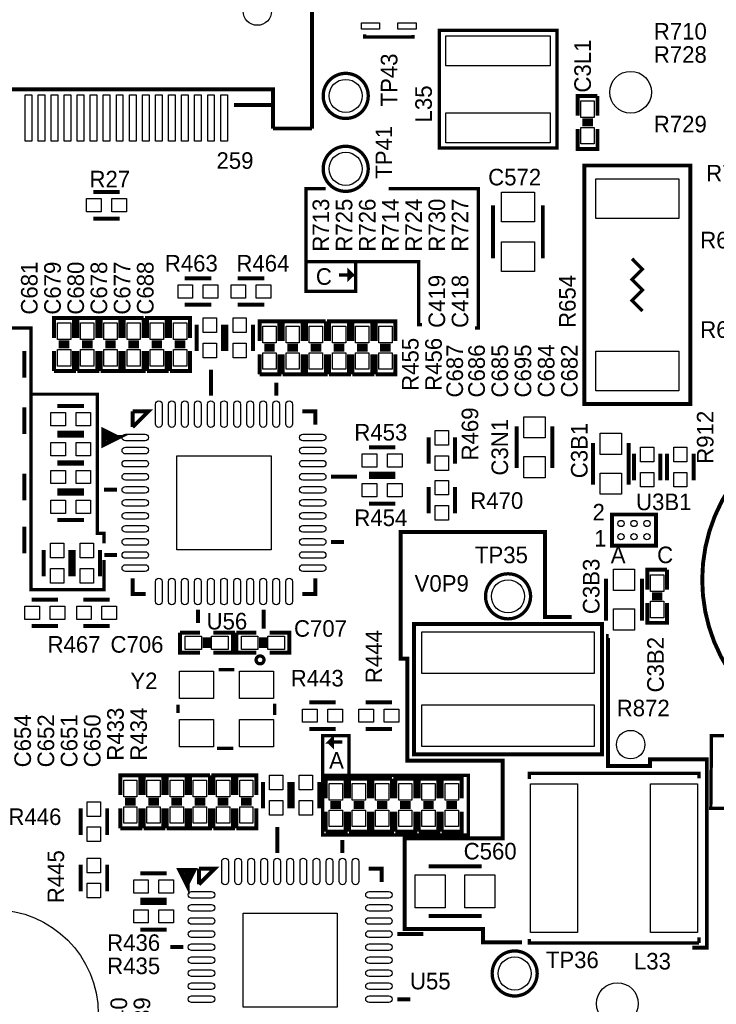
# Model space of a CAD drawing. Extents: x -53 to 531, y -106 to 304.
# Tile 29 of 65: x 78 to 105, y 44 to 82. Entities that reach past the tile are written whole.
import ezdxf
from ezdxf.enums import TextEntityAlignment as Align

# ---------------------------------------------------------------- set-up
doc = ezdxf.new("R2010")
doc.units = 0
for name, color, linetype in [('BOARD_GEOMETRY_SILKSCREEN_TOP', 1, 'CONTINUOUS'), ('PACKAGE_GEOMETRY_SILKSCREEN_TOP', 4, 'CONTINUOUS'), ('PIN_TOP', 5, 'CONTINUOUS'), ('REF_DES_SILKSCREEN_TOP', 6, 'CONTINUOUS')]:
    doc.layers.add(name, color=color, linetype=linetype)

msp = doc.modelspace()

# ---------------------------------------------------------------- linework, layer by layer
at = {"layer": 'BOARD_GEOMETRY_SILKSCREEN_TOP'}
for points, const_width in [([(81.407, 61.468), (81.407, 60.325), (78.613, 60.325), (78.613, 70.358), (77.47, 70.358), (77.47, 71.501), (76.073, 71.501), (76.073, 70.104), (74.041, 70.104), (74.041, 76.835), (77.089, 76.835), (77.089, 71.501)], 0.127), ([(89.916, 75.692), (89.154, 75.692), (89.154, 72.898), (93.472, 72.898), (93.472, 70.485), (93.599, 70.485)], 0.127), ([(92.329, 75.692), (95.758, 75.692), (95.758, 70.358), (95.631, 70.358)], 0.127), ([(89.154, 72.898), (89.154, 71.755), (91.059, 71.755), (91.059, 72.898), (90.551, 72.898)], 0.127), ([(90.424, 72.39), (90.932, 72.39), (90.805, 72.517), (90.805, 72.263), (90.932, 72.39)], 0.127), ([(78.613, 67.818), (81.153, 67.818), (81.153, 62.484), (81.407, 62.484), (81.407, 62.103)], 0.127), ([(97.4344, 46.8122), (95.9358, 46.8122), (95.9358, 47.3202), (92.9386, 47.3202), (92.9386, 50.8), (96.6978, 50.8), (96.6978, 53.7718), (93.0402, 53.7718), (93.0402, 57.6834), (92.7862, 57.6834), (92.7862, 62.5348), (98.3234, 62.5348), (98.3234, 59.2836), (99.3394, 59.2836)], 0.1524), ([(103.9622, 46.609), (104.521, 46.609), (104.521, 53.8226), (102.3366, 53.8226), (102.3366, 53.5686), (100.7364, 53.5686), (100.7364, 58.547), (100.7618, 58.547)], 0.1524), ([(89.789, 53.213), (89.789, 54.737), (90.805, 54.737), (90.805, 53.213)], 0.127), ([(90.551, 54.483), (90.043, 54.483), (90.17, 54.61), (90.17, 54.356), (90.043, 54.483)], 0.127), ([(107.95, 53.721), (107.823, 53.721), (107.823, 51.943), (104.6734, 51.943), (104.6988, 54.737), (107.823, 54.737), (107.823, 53.721), (111.125, 53.721), (111.125, 54.102), (114.2492, 54.102)], 0.127), ([(89.916, 50.927), (95.377, 50.927), (95.377, 53.213), (89.789, 53.213), (89.789, 50.927), (89.916, 50.927)], 0.127)]:
    msp.add_lwpolyline(points, dxfattribs=dict(at, const_width=const_width))
at = {"layer": 'PACKAGE_GEOMETRY_SILKSCREEN_TOP'}
for points, const_width in [([(89.38895, 88.29929), (89.38895, 77.999082)], 0.1524), ([(93.2561, 81.583784), (93.2561, 81.499964), (91.4019, 81.499964), (91.4019, 81.611216)], 0.127), ([(98.773996, 81.755996), (98.773996, 77.248004), (94.266004, 77.248004), (94.266004, 81.755996), (98.773996, 81.755996)], 0.127), ([(87.888826, 78.899258), (87.888826, 79.499206), (17.888966, 79.499206), (17.888966, 78.899258)], 0.1524), ([(99.568, 78.486), (99.568, 79.248), (100.33, 79.248)], 0.1524), ([(100.33, 79.248), (100.33, 78.486)], 0.1524), ([(87.888826, 78.899258), (86.395814, 78.899258)], 0.1524), ([(87.888826, 77.999082), (87.888826, 78.899258)], 0.1524), ([(100.1522, 78.3082), (99.7458, 78.3082)], 0.1524), ([(100.1522, 78.1558), (99.7458, 78.1558)], 0.1524), ([(89.38895, 77.999082), (87.888826, 77.999082)], 0.1524), ([(100.33, 77.978), (100.33, 77.216), (99.568, 77.216), (99.568, 77.978)], 0.1524), ([(99.822, 67.437), (99.822, 76.581), (103.886, 76.581), (103.886, 67.437), (99.822, 67.437)], 0.1524), ([(82.0166, 75.565), (81.0006, 75.565)], 0.1524), ([(96.3295, 73.025), (96.3295, 75.057)], 0.1524), ([(98.2345, 73.025), (98.2345, 75.057)], 0.1524), ([(82.0166, 74.549), (81.0006, 74.549)], 0.1524), ([(102.053898, 71.009002), (101.654102, 71.409052), (102.053898, 71.809102), (101.654102, 72.208898), (102.053898, 72.608948), (101.654102, 73.008998)], 0.127), ([(84.5058, 72.263), (85.5218, 72.263)], 0.1524), ([(87.5538, 72.263), (86.5378, 72.263)], 0.1524), ([(84.5058, 71.247), (85.5218, 71.247)], 0.1524), ([(87.5538, 71.247), (86.5378, 71.247)], 0.1524), ([(79.502, 69.977), (79.502, 70.739), (80.264, 70.739), (80.264, 69.977)], 0.1524), ([(80.391, 69.977), (80.391, 70.739), (81.153, 70.739), (81.153, 69.977)], 0.1524), ([(81.28, 69.977), (81.28, 70.739), (82.042, 70.739), (82.042, 69.977)], 0.1524), ([(82.169, 69.977), (82.169, 70.739), (82.931, 70.739)], 0.1524), ([(82.931, 70.739), (82.931, 69.977)], 0.1524), ([(83.058, 69.977), (83.058, 70.739), (83.82, 70.739), (83.82, 69.977)], 0.1524), ([(83.947, 69.977), (83.947, 70.739), (84.709, 70.739), (84.709, 69.977)], 0.1524), ([(84.963, 69.469), (84.963, 70.485)], 0.1524), ([(85.979, 69.469), (85.979, 70.485)], 0.1524), ([(86.106, 69.469), (86.106, 70.485)], 0.1524), ([(87.122, 69.469), (87.122, 70.485)], 0.1524), ([(87.376, 69.85), (87.376, 70.612), (88.138, 70.612), (88.138, 69.85)], 0.1524), ([(88.265, 69.85), (88.265, 70.612), (89.027, 70.612), (89.027, 69.85)], 0.1524), ([(89.154, 69.85), (89.154, 70.612), (89.916, 70.612)], 0.1524), ([(89.916, 70.612), (89.916, 69.85)], 0.1524), ([(90.043, 69.85), (90.043, 70.612), (90.805, 70.612), (90.805, 69.85)], 0.1524), ([(90.932, 69.85), (90.932, 70.612), (91.694, 70.612), (91.694, 69.85)], 0.1524), ([(91.821, 69.85), (91.821, 70.612), (92.583, 70.612), (92.583, 69.85)], 0.1524), ([(79.6798, 69.7992), (80.0862, 69.7992)], 0.1524), ([(80.5688, 69.7992), (80.9752, 69.7992)], 0.1524), ([(81.4578, 69.7992), (81.8642, 69.7992)], 0.1524), ([(82.7532, 69.7992), (82.3468, 69.7992)], 0.1524), ([(83.2358, 69.7992), (83.6422, 69.7992)], 0.1524), ([(84.1248, 69.7992), (84.5312, 69.7992)], 0.1524), ([(78.359, 69.469), (78.359, 68.453)], 0.1524), ([(80.264, 69.469), (80.264, 68.707), (79.502, 68.707)], 0.1524), ([(79.502, 68.707), (79.502, 69.469)], 0.1524), ([(79.6798, 69.6468), (80.0862, 69.6468)], 0.1524), ([(81.153, 69.469), (81.153, 68.707), (80.391, 68.707)], 0.1524), ([(80.391, 68.707), (80.391, 69.469)], 0.1524), ([(80.5688, 69.6468), (80.9752, 69.6468)], 0.1524), ([(82.042, 69.469), (82.042, 68.707), (81.28, 68.707)], 0.1524), ([(81.28, 68.707), (81.28, 69.469)], 0.1524), ([(81.4578, 69.6468), (81.8642, 69.6468)], 0.1524), ([(82.931, 69.469), (82.931, 68.707), (82.169, 68.707), (82.169, 69.469)], 0.1524), ([(82.7532, 69.6468), (82.3468, 69.6468)], 0.1524), ([(83.82, 69.469), (83.82, 68.707), (83.058, 68.707)], 0.1524), ([(83.058, 68.707), (83.058, 69.469)], 0.1524), ([(83.2358, 69.6468), (83.6422, 69.6468)], 0.1524), ([(84.709, 69.469), (84.709, 68.707), (83.947, 68.707)], 0.1524), ([(83.947, 68.707), (83.947, 69.469)], 0.1524), ([(84.1248, 69.6468), (84.5312, 69.6468)], 0.1524), ([(87.5538, 69.6722), (87.9602, 69.6722)], 0.1524), ([(87.5538, 69.5198), (87.9602, 69.5198)], 0.1524), ([(88.4428, 69.6722), (88.8492, 69.6722)], 0.1524), ([(88.4428, 69.5198), (88.8492, 69.5198)], 0.1524), ([(89.7382, 69.6722), (89.3318, 69.6722)], 0.1524), ([(89.7382, 69.5198), (89.3318, 69.5198)], 0.1524), ([(90.2208, 69.6722), (90.6272, 69.6722)], 0.1524), ([(90.2208, 69.5198), (90.6272, 69.5198)], 0.1524), ([(91.1098, 69.6722), (91.5162, 69.6722)], 0.1524), ([(91.1098, 69.5198), (91.5162, 69.5198)], 0.1524), ([(91.9988, 69.6722), (92.4052, 69.6722)], 0.1524), ([(91.9988, 69.5198), (92.4052, 69.5198)], 0.1524), ([(88.138, 69.342), (88.138, 68.58), (87.376, 68.58)], 0.1524), ([(87.376, 68.58), (87.376, 69.342)], 0.1524), ([(89.027, 69.342), (89.027, 68.58), (88.265, 68.58)], 0.1524), ([(88.265, 68.58), (88.265, 69.342)], 0.1524), ([(89.916, 69.342), (89.916, 68.58), (89.154, 68.58), (89.154, 69.342)], 0.1524), ([(90.805, 69.342), (90.805, 68.58), (90.043, 68.58)], 0.1524), ([(90.043, 68.58), (90.043, 69.342)], 0.1524), ([(91.694, 69.342), (91.694, 68.58), (90.932, 68.58)], 0.1524), ([(90.932, 68.58), (90.932, 69.342)], 0.1524), ([(92.583, 69.342), (92.583, 68.58), (91.821, 68.58)], 0.1524), ([(91.821, 68.58), (91.821, 69.342)], 0.1524), ([(85.51291, 67.755008), (85.51291, 68.755006)], 0.1524), ([(88.013032, 67.755008), (88.013032, 68.25488)], 0.1524), ([(78.359, 66.294), (78.359, 67.31)], 0.1524), ([(80.645, 67.365372), (79.629, 67.365372)], 0.1524), ([(82.512916, 67.15506), (82.512916, 66.554858)], 0.1524), ([(82.512916, 67.15506), (83.113118, 67.15506), (82.512916, 66.554858)], 0.1524), ([(89.513156, 66.654934), (89.513156, 67.15506), (89.01303, 67.15506)], 0.1524), ([(80.645, 66.349372), (79.629, 66.349372)], 0.1524), ([(81.912968, 66.155062), (81.413096, 66.404998), (81.413096, 65.904872), (81.912968, 66.155062), (81.512918, 66.155062)], 0.199898), ([(97.2312, 64.9859), (97.2312, 66.5861)], 0.1524), ([(98.6028, 66.5861), (98.6028, 64.9859)], 0.1524), ([(80.645, 66.222372), (79.629, 66.222372)], 0.1524), ([(93.853, 66.167), (93.853, 65.151)], 0.1524), ([(94.869, 66.167), (94.869, 65.151)], 0.1524), ([(91.567, 65.786), (92.583, 65.786)], 0.1524), ([(100.1522, 64.3509), (100.1522, 65.9511)], 0.1524), ([(101.5238, 65.9511), (101.5238, 64.3509)], 0.1524), ([(80.645, 65.206372), (79.629, 65.206372)], 0.1524), ([(101.727, 64.516), (101.727, 65.532)], 0.1524), ([(102.743, 64.516), (102.743, 65.532)], 0.1524), ([(102.997, 65.532), (102.997, 64.516)], 0.1524), ([(104.013, 65.532), (104.013, 64.516)], 0.1524), ([(80.645, 65.151), (79.629, 65.151)], 0.1524), ([(78.359, 64.77), (78.359, 63.754)], 0.1524), ([(90.113104, 64.654938), (91.113102, 64.654938)], 0.1524), ([(91.567, 64.77), (92.583, 64.77)], 0.1524), ([(91.567, 64.643), (92.583, 64.643)], 0.1524), ([(80.645, 64.135), (79.629, 64.135)], 0.1524), ([(81.912968, 64.155066), (81.413096, 64.155066)], 0.1524), ([(93.853, 63.246), (93.853, 64.262)], 0.1524), ([(94.869, 63.246), (94.869, 64.262)], 0.1524), ([(80.645, 64.008), (79.629, 64.008)], 0.1524), ([(91.567, 63.627), (92.583, 63.627)], 0.1524), ([(80.645, 62.992), (79.629, 62.992)], 0.1524), ([(102.572566, 62.016132), (100.881434, 62.016132), (100.881434, 63.205868), (102.572566, 63.205868), (102.572566, 62.016132)], 0.150114), ([(78.359, 61.722), (78.359, 62.738)], 0.1524), ([(79.105252, 61.849), (79.105252, 60.833)], 0.1524), ([(80.121252, 61.849), (80.121252, 60.833)], 0.1524), ([(80.248252, 61.849), (80.248252, 60.833)], 0.1524), ([(81.264252, 61.849), (81.264252, 60.833)], 0.1524), ([(90.113104, 62.154816), (90.612976, 62.154816)], 0.1524), ([(81.912968, 61.654944), (81.42097, 61.654944)], 0.1524), ([(102.235, 60.325), (102.235, 61.087), (102.997, 61.087)], 0.1524), ([(102.997, 61.087), (102.997, 60.325)], 0.1524), ([(82.512916, 60.755022), (82.512916, 60.15482), (83.013042, 60.15482)], 0.1524), ([(89.01303, 60.15482), (89.513156, 60.15482), (89.513156, 60.755022)], 0.1524), ([(100.6602, 59.1439), (100.6602, 60.7441)], 0.1524), ([(102.0318, 60.7441), (102.0318, 59.1439)], 0.1524), ([(78.6384, 59.944), (79.6544, 59.944)], 0.1524), ([(81.6356, 59.944), (80.6196, 59.944)], 0.1524), ([(102.8192, 60.1472), (102.4128, 60.1472)], 0.1524), ([(102.8192, 59.9948), (102.4128, 59.9948)], 0.1524), ([(85.013038, 59.554872), (85.013038, 59.055)], 0.1524), ([(87.53856, 59.554872), (87.5284, 58.8264)], 0.1524), ([(102.997, 59.817), (102.997, 59.055), (102.235, 59.055), (102.235, 59.817)], 0.1524), ([(78.6384, 58.928), (79.6544, 58.928)], 0.1524), ([(81.6356, 58.928), (80.6196, 58.928)], 0.1524), ([(93.301058, 54.315106), (93.301058, 59.015122), (100.500942, 59.015122), (100.500942, 54.014878), (93.301058, 54.014878), (93.301058, 54.315106)], 0.1524), ([(85.09, 57.912), (84.328, 57.912), (84.328, 58.674)], 0.1524), ([(84.328, 58.674), (85.09, 58.674)], 0.1524), ([(85.2678, 58.4962), (85.2678, 58.0898)], 0.1524), ([(85.4202, 58.4962), (85.4202, 58.0898)], 0.1524), ([(85.598, 58.674), (86.36, 58.674), (86.36, 57.912), (85.598, 57.912)], 0.1524), ([(87.249, 57.912), (86.487, 57.912), (86.487, 58.674)], 0.1524), ([(86.487, 58.674), (87.249, 58.674)], 0.1524), ([(87.4268, 58.4962), (87.4268, 58.0898)], 0.1524), ([(87.5792, 58.4962), (87.5792, 58.0898)], 0.1524), ([(87.757, 58.674), (88.519, 58.674), (88.519, 57.912), (87.757, 57.912)], 0.1524), ([(85.812884, 57.256934), (86.408768, 57.256934)], 0.127), ([(84.252054, 55.595266), (84.252054, 55.917084)], 0.127), ([(87.959946, 55.95366), (87.959946, 55.522114)], 0.127), ([(89.281, 56.007), (90.297, 56.007)], 0.1524), ([(92.456, 56.007), (91.44, 56.007)], 0.1524), ([(89.281, 54.991), (90.297, 54.991)], 0.1524), ([(92.456, 54.991), (91.44, 54.991)], 0.1524), ([(86.36508, 54.249066), (85.750654, 54.249066)], 0.127), ([(82.042, 52.451), (82.042, 53.213), (82.804, 53.213), (82.804, 52.451)], 0.1524), ([(82.931, 52.451), (82.931, 53.213), (83.693, 53.213), (83.693, 52.451)], 0.1524), ([(83.82, 52.451), (83.82, 53.213), (84.582, 53.213), (84.582, 52.451)], 0.1524), ([(84.709, 52.451), (84.709, 53.213), (85.471, 53.213)], 0.1524), ([(85.471, 53.213), (85.471, 52.451)], 0.1524), ([(85.598, 52.451), (85.598, 53.213), (86.36, 53.213), (86.36, 52.451)], 0.1524), ([(86.487, 52.451), (86.487, 53.213), (87.249, 53.213), (87.249, 52.451)], 0.1524), ([(97.711006, 53.068474), (97.711006, 53.291994), (104.218994, 53.291994), (104.218994, 53.092858)], 0.127), ([(87.503, 51.943), (87.503, 52.959)], 0.1524), ([(88.519, 51.943), (88.519, 52.959)], 0.1524), ([(88.646, 51.943), (88.646, 52.959)], 0.1524), ([(89.662, 51.943), (89.662, 52.959)], 0.1524), ([(89.916, 52.324), (89.916, 53.086), (90.678, 53.086), (90.678, 52.324)], 0.1524), ([(90.805, 52.324), (90.805, 53.086), (91.567, 53.086), (91.567, 52.324)], 0.1524), ([(91.694, 52.324), (91.694, 53.086), (92.456, 53.086)], 0.1524), ([(92.456, 53.086), (92.456, 52.324)], 0.1524), ([(92.583, 52.324), (92.583, 53.086), (93.345, 53.086), (93.345, 52.324)], 0.1524), ([(93.472, 52.324), (93.472, 53.086), (94.234, 53.086), (94.234, 52.324)], 0.1524), ([(94.361, 52.324), (94.361, 53.086), (95.123, 53.086), (95.123, 52.324)], 0.1524), ([(82.2198, 52.2732), (82.6262, 52.2732)], 0.1524), ([(82.2198, 52.1208), (82.6262, 52.1208)], 0.1524), ([(83.1088, 52.2732), (83.5152, 52.2732)], 0.1524), ([(83.1088, 52.1208), (83.5152, 52.1208)], 0.1524), ([(83.9978, 52.2732), (84.4042, 52.2732)], 0.1524), ([(83.9978, 52.1208), (84.4042, 52.1208)], 0.1524), ([(85.2932, 52.2732), (84.8868, 52.2732)], 0.1524), ([(85.2932, 52.1208), (84.8868, 52.1208)], 0.1524), ([(85.7758, 52.2732), (86.1822, 52.2732)], 0.1524), ([(85.7758, 52.1208), (86.1822, 52.1208)], 0.1524), ([(86.6648, 52.2732), (87.0712, 52.2732)], 0.1524), ([(86.6648, 52.1208), (87.0712, 52.1208)], 0.1524), ([(90.0938, 52.1462), (90.5002, 52.1462)], 0.1524), ([(90.9828, 52.1462), (91.3892, 52.1462)], 0.1524), ([(92.2782, 52.1462), (91.8718, 52.1462)], 0.1524), ([(92.7608, 52.1462), (93.1672, 52.1462)], 0.1524), ([(93.6498, 52.1462), (94.0562, 52.1462)], 0.1524), ([(94.5388, 52.1462), (94.9452, 52.1462)], 0.1524), ([(80.518, 51.943), (80.518, 50.927)], 0.1524), ([(81.534, 51.943), (81.534, 50.927)], 0.1524), ([(82.804, 51.943), (82.804, 51.181), (82.042, 51.181)], 0.1524), ([(82.042, 51.181), (82.042, 51.943)], 0.1524), ([(83.693, 51.943), (83.693, 51.181), (82.931, 51.181)], 0.1524), ([(82.931, 51.181), (82.931, 51.943)], 0.1524), ([(84.582, 51.943), (84.582, 51.181), (83.82, 51.181)], 0.1524), ([(83.82, 51.181), (83.82, 51.943)], 0.1524), ([(85.471, 51.943), (85.471, 51.181), (84.709, 51.181), (84.709, 51.943)], 0.1524), ([(86.36, 51.943), (86.36, 51.181), (85.598, 51.181)], 0.1524), ([(85.598, 51.181), (85.598, 51.943)], 0.1524), ([(87.249, 51.943), (87.249, 51.181), (86.487, 51.181)], 0.1524), ([(86.487, 51.181), (86.487, 51.943)], 0.1524), ([(90.678, 51.816), (90.678, 51.054), (89.916, 51.054)], 0.1524), ([(89.916, 51.054), (89.916, 51.816)], 0.1524), ([(90.0938, 51.9938), (90.5002, 51.9938)], 0.1524), ([(91.567, 51.816), (91.567, 51.054), (90.805, 51.054)], 0.1524), ([(90.805, 51.054), (90.805, 51.816)], 0.1524), ([(90.9828, 51.9938), (91.3892, 51.9938)], 0.1524), ([(92.456, 51.816), (92.456, 51.054), (91.694, 51.054), (91.694, 51.816)], 0.1524), ([(92.2782, 51.9938), (91.8718, 51.9938)], 0.1524), ([(93.345, 51.816), (93.345, 51.054), (92.583, 51.054)], 0.1524), ([(92.583, 51.054), (92.583, 51.816)], 0.1524), ([(92.7608, 51.9938), (93.1672, 51.9938)], 0.1524), ([(94.234, 51.816), (94.234, 51.054), (93.472, 51.054)], 0.1524), ([(93.472, 51.054), (93.472, 51.816)], 0.1524), ([(93.6498, 51.9938), (94.0562, 51.9938)], 0.1524), ([(95.123, 51.816), (95.123, 51.054), (94.361, 51.054)], 0.1524), ([(94.361, 51.054), (94.361, 51.816)], 0.1524), ([(94.5388, 51.9938), (94.9452, 51.9938)], 0.1524), ([(88.05291, 50.229008), (88.05291, 51.229006)], 0.1524), ([(90.553032, 50.229008), (90.553032, 50.72888)], 0.1524), ([(80.518, 48.768), (80.518, 49.784)], 0.1524), ([(81.534, 48.768), (81.534, 49.784)], 0.1524), ([(83.82, 49.458372), (82.804, 49.458372)], 0.1524), ([(84.591398, 49.054004), (84.841334, 49.553876), (84.341208, 49.553876), (84.591398, 49.054004), (84.591398, 49.454054)], 0.199898), ([(85.052916, 49.62906), (85.052916, 49.028858)], 0.1524), ([(85.052916, 49.62906), (85.653118, 49.62906), (85.052916, 49.028858)], 0.1524), ([(92.053156, 49.128934), (92.053156, 49.62906), (91.55303, 49.62906)], 0.1524), ([(93.853, 49.7205), (95.885, 49.7205)], 0.1524), ([(83.82, 48.442372), (82.804, 48.442372)], 0.1524), ([(83.82, 48.315372), (82.804, 48.315372)], 0.1524), ([(93.853, 47.8155), (95.885, 47.8155)], 0.1524), ([(83.82, 47.299372), (82.804, 47.299372)], 0.1524), ([(92.653104, 47.128938), (93.653102, 47.128938)], 0.1524), ([(104.218994, 46.784006), (97.711006, 46.784006), (97.711006, 46.942502)], 0.127), ([(104.218994, 47.008034), (104.218994, 46.784006)], 0.127), ([(84.452968, 46.629066), (83.953096, 46.629066)], 0.1524), ([(92.653104, 44.628816), (93.152976, 44.628816)], 0.1524)]:
    msp.add_lwpolyline(points, dxfattribs=dict(at, const_width=const_width))
for points, const_width in [([(91.5416, 79.248, 1), (89.8144, 79.248, 1), (91.5416, 79.248)], 0.127), ([(91.5416, 76.454, 1), (89.8144, 76.454, 1), (91.5416, 76.454)], 0.127), ([(117.144038, 60.707016, 0.999998), (104.343962, 60.707016, 1.000002), (117.144038, 60.707016)], 0.150114), ([(97.7646, 60.071, 1), (96.0374, 60.071, 1), (97.7646, 60.071)], 0.127), ([(87.545164, 57.635648, 0.999682), (87.243412, 57.635648, 1.000318), (87.545164, 57.635648)], 0.127), ([(98.0186, 45.6184, 1), (96.2914, 45.6184, 1), (98.0186, 45.6184)], 0.127)]:
    msp.add_lwpolyline(points, format="xyb", dxfattribs=dict(at, const_width=const_width))
at = {"layer": 'PIN_TOP'}
for points in [[(91.978988, 82.051906), (91.978988, 81.80197), (91.278964, 81.80197), (91.278964, 82.051906)], [(92.679012, 81.80197), (92.679012, 82.051906), (93.379036, 82.051906), (93.379036, 81.80197)], [(94.520004, 81.552034), (98.519996, 81.552034), (98.519996, 80.401922), (94.520004, 80.401922)], [(78.64094, 79.288132), (78.64094, 77.510132), (78.38694, 77.510132), (78.38694, 79.288132)], [(79.140812, 79.288132), (79.140812, 77.510132), (78.886812, 77.510132), (78.886812, 79.288132)], [(79.640938, 79.288132), (79.640938, 77.510132), (79.386938, 77.510132), (79.386938, 79.288132)], [(80.14081, 79.288132), (80.14081, 77.510132), (79.88681, 77.510132), (79.88681, 79.288132)], [(80.640936, 79.288132), (80.640936, 77.510132), (80.386936, 77.510132), (80.386936, 79.288132)], [(81.140808, 79.288132), (81.140808, 77.510132), (80.886808, 77.510132), (80.886808, 79.288132)], [(81.640934, 79.288132), (81.640934, 77.510132), (81.386934, 77.510132), (81.386934, 79.288132)], [(82.140806, 79.288132), (82.140806, 77.510132), (81.886806, 77.510132), (81.886806, 79.288132)], [(82.640932, 79.288132), (82.640932, 77.510132), (82.386932, 77.510132), (82.386932, 79.288132)], [(83.140804, 79.288132), (83.140804, 77.510132), (82.886804, 77.510132), (82.886804, 79.288132)], [(83.64093, 79.288132), (83.64093, 77.510132), (83.38693, 77.510132), (83.38693, 79.288132)], [(84.140802, 79.288132), (84.140802, 77.510132), (83.886802, 77.510132), (83.886802, 79.288132)], [(84.640928, 79.288132), (84.640928, 77.510132), (84.386928, 77.510132), (84.386928, 79.288132)], [(85.1408, 79.288132), (85.1408, 77.510132), (84.8868, 77.510132), (84.8868, 79.288132)], [(85.640926, 79.288132), (85.640926, 77.510132), (85.386926, 77.510132), (85.386926, 79.288132)], [(86.140798, 79.288132), (86.140798, 77.510132), (85.886798, 77.510132), (85.886798, 79.288132)], [(99.695, 79.0575), (100.203, 79.0575), (100.203, 78.4225), (99.695, 78.4225)], [(94.520004, 78.602078), (98.519996, 78.602078), (98.519996, 77.451966), (94.520004, 77.451966)], [(99.695, 78.0415), (100.203, 78.0415), (100.203, 77.4065), (99.695, 77.4065)], [(103.4415, 74.549), (100.2665, 74.549), (100.2665, 76.073), (103.4415, 76.073)], [(97.917, 75.565), (97.917, 74.422), (96.647, 74.422), (96.647, 75.565)], [(81.3054, 74.803), (80.7466, 74.803), (80.7466, 75.311), (81.3054, 75.311)], [(82.2706, 74.803), (81.7118, 74.803), (81.7118, 75.311), (82.2706, 75.311)], [(97.917, 73.66), (97.917, 72.517), (96.647, 72.517), (96.647, 73.66)], [(84.2518, 72.009), (84.8106, 72.009), (84.8106, 71.501), (84.2518, 71.501)], [(85.217, 72.009), (85.7758, 72.009), (85.7758, 71.501), (85.217, 71.501)], [(86.8426, 71.501), (86.2838, 71.501), (86.2838, 72.009), (86.8426, 72.009)], [(87.8078, 71.501), (87.249, 71.501), (87.249, 72.009), (87.8078, 72.009)], [(85.217, 70.1802), (85.217, 70.739), (85.725, 70.739), (85.725, 70.1802)], [(86.36, 70.1802), (86.36, 70.739), (86.868, 70.739), (86.868, 70.1802)], [(80.137, 69.9135), (79.629, 69.9135), (79.629, 70.5485), (80.137, 70.5485)], [(81.026, 69.9135), (80.518, 69.9135), (80.518, 70.5485), (81.026, 70.5485)], [(81.915, 69.9135), (81.407, 69.9135), (81.407, 70.5485), (81.915, 70.5485)], [(82.296, 70.5485), (82.804, 70.5485), (82.804, 69.9135), (82.296, 69.9135)], [(83.693, 69.9135), (83.185, 69.9135), (83.185, 70.5485), (83.693, 70.5485)], [(84.582, 69.9135), (84.074, 69.9135), (84.074, 70.5485), (84.582, 70.5485)], [(88.011, 69.7865), (87.503, 69.7865), (87.503, 70.4215), (88.011, 70.4215)], [(88.9, 69.7865), (88.392, 69.7865), (88.392, 70.4215), (88.9, 70.4215)], [(89.281, 70.4215), (89.789, 70.4215), (89.789, 69.7865), (89.281, 69.7865)], [(90.678, 69.7865), (90.17, 69.7865), (90.17, 70.4215), (90.678, 70.4215)], [(91.567, 69.7865), (91.059, 69.7865), (91.059, 70.4215), (91.567, 70.4215)], [(92.456, 69.7865), (91.948, 69.7865), (91.948, 70.4215), (92.456, 70.4215)], [(80.137, 68.8975), (79.629, 68.8975), (79.629, 69.5325), (80.137, 69.5325)], [(81.026, 68.8975), (80.518, 68.8975), (80.518, 69.5325), (81.026, 69.5325)], [(81.915, 68.8975), (81.407, 68.8975), (81.407, 69.5325), (81.915, 69.5325)], [(82.296, 69.5325), (82.804, 69.5325), (82.804, 68.8975), (82.296, 68.8975)], [(83.693, 68.8975), (83.185, 68.8975), (83.185, 69.5325), (83.693, 69.5325)], [(84.582, 68.8975), (84.074, 68.8975), (84.074, 69.5325), (84.582, 69.5325)], [(85.217, 69.215), (85.217, 69.7738), (85.725, 69.7738), (85.725, 69.215)], [(86.36, 69.215), (86.36, 69.7738), (86.868, 69.7738), (86.868, 69.215)], [(103.4415, 67.945), (100.2665, 67.945), (100.2665, 69.469), (103.4415, 69.469)], [(88.011, 68.7705), (87.503, 68.7705), (87.503, 69.4055), (88.011, 69.4055)], [(88.9, 68.7705), (88.392, 68.7705), (88.392, 69.4055), (88.9, 69.4055)], [(89.281, 69.4055), (89.789, 69.4055), (89.789, 68.7705), (89.281, 68.7705)], [(90.678, 68.7705), (90.17, 68.7705), (90.17, 69.4055), (90.678, 69.4055)], [(91.567, 68.7705), (91.059, 68.7705), (91.059, 69.4055), (91.567, 69.4055)], [(92.456, 68.7705), (91.948, 68.7705), (91.948, 69.4055), (92.456, 69.4055)], [(79.9338, 66.603372), (79.375, 66.603372), (79.375, 67.111372), (79.9338, 67.111372)], [(80.899, 66.603372), (80.3402, 66.603372), (80.3402, 67.111372), (80.899, 67.111372)], [(98.3234, 66.9544), (98.3234, 66.1416), (97.5106, 66.1416), (97.5106, 66.9544)], [(94.615, 66.421), (94.615, 65.8622), (94.107, 65.8622), (94.107, 66.421)], [(101.2444, 66.3194), (101.2444, 65.5066), (100.4316, 65.5066), (100.4316, 66.3194)], [(79.9338, 65.460372), (79.375, 65.460372), (79.375, 65.968372), (79.9338, 65.968372)], [(80.899, 65.460372), (80.3402, 65.460372), (80.3402, 65.968372), (80.899, 65.968372)], [(101.981, 65.2272), (101.981, 65.786), (102.489, 65.786), (102.489, 65.2272)], [(103.759, 65.786), (103.759, 65.2272), (103.251, 65.2272), (103.251, 65.786)], [(84.209636, 65.45834), (87.816436, 65.45834), (87.816436, 61.85154), (84.209636, 61.85154)], [(91.313, 65.532), (91.8718, 65.532), (91.8718, 65.024), (91.313, 65.024)], [(92.2782, 65.532), (92.837, 65.532), (92.837, 65.024), (92.2782, 65.024)], [(94.615, 65.4558), (94.615, 64.897), (94.107, 64.897), (94.107, 65.4558)], [(98.3234, 65.4304), (98.3234, 64.6176), (97.5106, 64.6176), (97.5106, 65.4304)], [(79.9338, 64.389), (79.375, 64.389), (79.375, 64.897), (79.9338, 64.897)], [(80.899, 64.389), (80.3402, 64.389), (80.3402, 64.897), (80.899, 64.897)], [(101.2444, 64.7954), (101.2444, 63.9826), (100.4316, 63.9826), (100.4316, 64.7954)], [(101.981, 64.262), (101.981, 64.8208), (102.489, 64.8208), (102.489, 64.262)], [(103.759, 64.8208), (103.759, 64.262), (103.251, 64.262), (103.251, 64.8208)], [(91.313, 64.389), (91.8718, 64.389), (91.8718, 63.881), (91.313, 63.881)], [(92.2782, 64.389), (92.837, 64.389), (92.837, 63.881), (92.2782, 63.881)], [(94.107, 63.9572), (94.107, 64.516), (94.615, 64.516), (94.615, 63.9572)], [(79.9338, 63.246), (79.375, 63.246), (79.375, 63.754), (79.9338, 63.754)], [(80.899, 63.246), (80.3402, 63.246), (80.3402, 63.754), (80.899, 63.754)], [(94.107, 62.992), (94.107, 63.5508), (94.615, 63.5508), (94.615, 62.992)], [(79.867252, 62.103), (79.867252, 61.5442), (79.359252, 61.5442), (79.359252, 62.103)], [(81.010252, 62.103), (81.010252, 61.5442), (80.502252, 61.5442), (80.502252, 62.103)], [(79.867252, 61.1378), (79.867252, 60.579), (79.359252, 60.579), (79.359252, 61.1378)], [(81.010252, 61.1378), (81.010252, 60.579), (80.502252, 60.579), (80.502252, 61.1378)], [(101.7524, 61.1124), (101.7524, 60.2996), (100.9396, 60.2996), (100.9396, 61.1124)], [(102.362, 60.8965), (102.87, 60.8965), (102.87, 60.2615), (102.362, 60.2615)], [(78.3844, 59.69), (78.9432, 59.69), (78.9432, 59.182), (78.3844, 59.182)], [(79.3496, 59.69), (79.9084, 59.69), (79.9084, 59.182), (79.3496, 59.182)], [(80.9244, 59.182), (80.3656, 59.182), (80.3656, 59.69), (80.9244, 59.69)], [(81.8896, 59.182), (81.3308, 59.182), (81.3308, 59.69), (81.8896, 59.69)], [(102.362, 59.8805), (102.87, 59.8805), (102.87, 59.2455), (102.362, 59.2455)], [(101.7524, 59.5884), (101.7524, 58.7756), (100.9396, 58.7756), (100.9396, 59.5884)], [(84.5185, 58.039), (84.5185, 58.547), (85.1535, 58.547), (85.1535, 58.039)], [(85.5345, 58.039), (85.5345, 58.547), (86.1695, 58.547), (86.1695, 58.039)], [(86.6775, 58.039), (86.6775, 58.547), (87.3125, 58.547), (87.3125, 58.039)], [(87.6935, 58.039), (87.6935, 58.547), (88.3285, 58.547), (88.3285, 58.039)], [(100.203, 57.114948), (93.599, 57.114948), (93.599, 58.715148), (100.203, 58.715148)], [(85.605874, 57.203086), (85.605874, 56.15305), (84.305902, 56.15305), (84.305902, 57.203086)], [(87.906098, 57.203086), (87.906098, 56.15305), (86.606126, 56.15305), (86.606126, 57.203086)], [(100.203, 54.314852), (93.599, 54.314852), (93.599, 55.915052), (100.203, 55.915052)], [(89.027, 55.753), (89.5858, 55.753), (89.5858, 55.245), (89.027, 55.245)], [(89.9922, 55.753), (90.551, 55.753), (90.551, 55.245), (89.9922, 55.245)], [(91.7448, 55.245), (91.186, 55.245), (91.186, 55.753), (91.7448, 55.753)], [(92.71, 55.245), (92.1512, 55.245), (92.1512, 55.753), (92.71, 55.753)], [(85.605874, 55.35295), (85.605874, 54.302914), (84.305902, 54.302914), (84.305902, 55.35295)], [(87.906098, 55.35295), (87.906098, 54.302914), (86.606126, 54.302914), (86.606126, 55.35295)], [(87.757, 52.6542), (87.757, 53.213), (88.265, 53.213), (88.265, 52.6542)], [(88.9, 52.6542), (88.9, 53.213), (89.408, 53.213), (89.408, 52.6542)], [(82.677, 52.3875), (82.169, 52.3875), (82.169, 53.0225), (82.677, 53.0225)], [(83.566, 52.3875), (83.058, 52.3875), (83.058, 53.0225), (83.566, 53.0225)], [(84.455, 52.3875), (83.947, 52.3875), (83.947, 53.0225), (84.455, 53.0225)], [(84.836, 53.0225), (85.344, 53.0225), (85.344, 52.3875), (84.836, 52.3875)], [(86.233, 52.3875), (85.725, 52.3875), (85.725, 53.0225), (86.233, 53.0225)], [(87.122, 52.3875), (86.614, 52.3875), (86.614, 53.0225), (87.122, 53.0225)], [(90.551, 52.2605), (90.043, 52.2605), (90.043, 52.8955), (90.551, 52.8955)], [(91.44, 52.2605), (90.932, 52.2605), (90.932, 52.8955), (91.44, 52.8955)], [(91.821, 52.8955), (92.329, 52.8955), (92.329, 52.2605), (91.821, 52.2605)], [(93.218, 52.2605), (92.71, 52.2605), (92.71, 52.8955), (93.218, 52.8955)], [(94.107, 52.2605), (93.599, 52.2605), (93.599, 52.8955), (94.107, 52.8955)], [(94.996, 52.2605), (94.488, 52.2605), (94.488, 52.8955), (94.996, 52.8955)], [(99.565079, 52.888007), (99.565079, 47.187993), (97.764981, 47.187993), (97.764981, 52.888007)], [(104.165019, 52.888007), (104.165019, 47.187993), (102.364921, 47.187993), (102.364921, 52.888007)], [(81.28, 52.197), (81.28, 51.6382), (80.772, 51.6382), (80.772, 52.197)], [(87.757, 51.689), (87.757, 52.2478), (88.265, 52.2478), (88.265, 51.689)], [(88.9, 51.689), (88.9, 52.2478), (89.408, 52.2478), (89.408, 51.689)], [(82.677, 51.3715), (82.169, 51.3715), (82.169, 52.0065), (82.677, 52.0065)], [(83.566, 51.3715), (83.058, 51.3715), (83.058, 52.0065), (83.566, 52.0065)], [(84.455, 51.3715), (83.947, 51.3715), (83.947, 52.0065), (84.455, 52.0065)], [(84.836, 52.0065), (85.344, 52.0065), (85.344, 51.3715), (84.836, 51.3715)], [(86.233, 51.3715), (85.725, 51.3715), (85.725, 52.0065), (86.233, 52.0065)], [(87.122, 51.3715), (86.614, 51.3715), (86.614, 52.0065), (87.122, 52.0065)], [(90.551, 51.2445), (90.043, 51.2445), (90.043, 51.8795), (90.551, 51.8795)], [(91.44, 51.2445), (90.932, 51.2445), (90.932, 51.8795), (91.44, 51.8795)], [(91.821, 51.8795), (92.329, 51.8795), (92.329, 51.2445), (91.821, 51.2445)], [(93.218, 51.2445), (92.71, 51.2445), (92.71, 51.8795), (93.218, 51.8795)], [(94.107, 51.2445), (93.599, 51.2445), (93.599, 51.8795), (94.107, 51.8795)], [(94.996, 51.2445), (94.488, 51.2445), (94.488, 51.8795), (94.996, 51.8795)], [(81.28, 51.2318), (81.28, 50.673), (80.772, 50.673), (80.772, 51.2318)], [(80.772, 49.4792), (80.772, 50.038), (81.28, 50.038), (81.28, 49.4792)], [(80.772, 48.514), (80.772, 49.0728), (81.28, 49.0728), (81.28, 48.514)], [(83.1088, 48.696372), (82.55, 48.696372), (82.55, 49.204372), (83.1088, 49.204372)], [(84.074, 48.696372), (83.5152, 48.696372), (83.5152, 49.204372), (84.074, 49.204372)], [(94.488, 48.133), (93.345, 48.133), (93.345, 49.403), (94.488, 49.403)], [(96.393, 48.133), (95.25, 48.133), (95.25, 49.403), (96.393, 49.403)], [(83.1088, 47.553372), (82.55, 47.553372), (82.55, 48.061372), (83.1088, 48.061372)], [(84.074, 47.553372), (83.5152, 47.553372), (83.5152, 48.061372), (84.074, 48.061372)], [(86.749636, 47.93234), (90.356436, 47.93234), (90.356436, 44.32554), (86.749636, 44.32554)]]:
    msp.add_lwpolyline(points, close=True, dxfattribs=at)
for points in [[(83.385914, 66.673984), (83.385914, 67.435984, -1), (83.639914, 67.435984), (83.639914, 66.673984, -1)], [(83.88604, 66.673984), (83.88604, 67.435984, -1), (84.14004, 67.435984), (84.14004, 66.673984, -1)], [(84.385912, 66.673984), (84.385912, 67.435984, -1), (84.639912, 67.435984), (84.639912, 66.673984, -1)], [(84.886038, 66.673984), (84.886038, 67.435984, -1), (85.140038, 67.435984), (85.140038, 66.673984, -1)], [(85.38591, 66.673984), (85.38591, 67.435984, -1), (85.63991, 67.435984), (85.63991, 66.673984, -1)], [(85.886036, 66.673984), (85.886036, 67.435984, -1), (86.140036, 67.435984), (86.140036, 66.673984, -1)], [(86.386162, 66.673984), (86.386162, 67.435984, -1), (86.640162, 67.435984), (86.640162, 66.673984, -1)], [(86.886034, 66.673984), (86.886034, 67.435984, -1), (87.140034, 67.435984), (87.140034, 66.673984, -1)], [(87.38616, 66.673984), (87.38616, 67.435984, -1), (87.64016, 67.435984), (87.64016, 66.673984, -1)], [(87.886032, 66.673984), (87.886032, 67.435984, -1), (88.140032, 67.435984), (88.140032, 66.673984, -1)], [(88.386158, 66.673984), (88.386158, 67.435984, -1), (88.640158, 67.435984), (88.640158, 66.673984, -1)], [(82.993992, 66.028062), (82.231992, 66.028062, -1), (82.231992, 66.282062), (82.993992, 66.282062, -1)], [(89.79408, 66.028062), (89.03208, 66.028062, -1), (89.03208, 66.282062), (89.79408, 66.282062, -1)], [(82.993992, 65.527936), (82.231992, 65.527936, -1), (82.231992, 65.781936), (82.993992, 65.781936, -1)], [(89.79408, 65.527936), (89.03208, 65.527936, -1), (89.03208, 65.781936), (89.79408, 65.781936, -1)], [(82.993992, 65.028064), (82.231992, 65.028064, -1), (82.231992, 65.282064), (82.993992, 65.282064, -1)], [(89.79408, 65.028064), (89.03208, 65.028064, -1), (89.03208, 65.282064), (89.79408, 65.282064, -1)], [(82.993992, 64.527938), (82.231992, 64.527938, -1), (82.231992, 64.781938), (82.993992, 64.781938, -1)], [(89.79408, 64.527938), (89.03208, 64.527938, -1), (89.03208, 64.781938), (89.79408, 64.781938, -1)], [(82.993992, 64.028066), (82.231992, 64.028066, -1), (82.231992, 64.282066), (82.993992, 64.282066, -1)], [(89.79408, 64.028066), (89.03208, 64.028066, -1), (89.03208, 64.282066), (89.79408, 64.282066, -1)], [(82.993992, 63.52794), (82.231992, 63.52794, -1), (82.231992, 63.78194), (82.993992, 63.78194, -1)], [(89.79408, 63.52794), (89.03208, 63.52794, -1), (89.03208, 63.78194), (89.79408, 63.78194, -1)], [(82.993992, 63.027814), (82.231992, 63.027814, -1), (82.231992, 63.281814), (82.993992, 63.281814, -1)], [(89.79408, 63.027814), (89.03208, 63.027814, -1), (89.03208, 63.281814), (89.79408, 63.281814, -1)], [(82.993992, 62.527942), (82.231992, 62.527942, -1), (82.231992, 62.781942), (82.993992, 62.781942, -1)], [(89.79408, 62.527942), (89.03208, 62.527942, -1), (89.03208, 62.781942), (89.79408, 62.781942, -1)], [(82.993992, 62.027816), (82.231992, 62.027816, -1), (82.231992, 62.281816), (82.993992, 62.281816, -1)], [(89.79408, 62.027816), (89.03208, 62.027816, -1), (89.03208, 62.281816), (89.79408, 62.281816, -1)], [(82.993992, 61.527944), (82.231992, 61.527944, -1), (82.231992, 61.781944), (82.993992, 61.781944, -1)], [(89.79408, 61.527944), (89.03208, 61.527944, -1), (89.03208, 61.781944), (89.79408, 61.781944, -1)], [(82.993992, 61.027818), (82.231992, 61.027818, -1), (82.231992, 61.281818), (82.993992, 61.281818, -1)], [(89.79408, 61.027818), (89.03208, 61.027818, -1), (89.03208, 61.281818), (89.79408, 61.281818, -1)], [(83.385914, 59.873896), (83.385914, 60.635896, -1), (83.639914, 60.635896), (83.639914, 59.873896, -1)], [(83.88604, 59.873896), (83.88604, 60.635896, -1), (84.14004, 60.635896), (84.14004, 59.873896, -1)], [(84.385912, 59.873896), (84.385912, 60.635896, -1), (84.639912, 60.635896), (84.639912, 59.873896, -1)], [(84.886038, 59.873896), (84.886038, 60.635896, -1), (85.140038, 60.635896), (85.140038, 59.873896, -1)], [(85.38591, 59.873896), (85.38591, 60.635896, -1), (85.63991, 60.635896), (85.63991, 59.873896, -1)], [(85.886036, 59.873896), (85.886036, 60.635896, -1), (86.140036, 60.635896), (86.140036, 59.873896, -1)], [(86.386162, 59.873896), (86.386162, 60.635896, -1), (86.640162, 60.635896), (86.640162, 59.873896, -1)], [(86.886034, 59.873896), (86.886034, 60.635896, -1), (87.140034, 60.635896), (87.140034, 59.873896, -1)], [(87.38616, 59.873896), (87.38616, 60.635896, -1), (87.64016, 60.635896), (87.64016, 59.873896, -1)], [(87.886032, 59.873896), (87.886032, 60.635896, -1), (88.140032, 60.635896), (88.140032, 59.873896, -1)], [(88.386158, 59.873896), (88.386158, 60.635896, -1), (88.640158, 60.635896), (88.640158, 59.873896, -1)], [(85.925914, 49.147984), (85.925914, 49.909984, -1), (86.179914, 49.909984), (86.179914, 49.147984, -1)], [(86.42604, 49.147984), (86.42604, 49.909984, -1), (86.68004, 49.909984), (86.68004, 49.147984, -1)], [(86.925912, 49.147984), (86.925912, 49.909984, -1), (87.179912, 49.909984), (87.179912, 49.147984, -1)], [(87.426038, 49.147984), (87.426038, 49.909984, -1), (87.680038, 49.909984), (87.680038, 49.147984, -1)], [(87.92591, 49.147984), (87.92591, 49.909984, -1), (88.17991, 49.909984), (88.17991, 49.147984, -1)], [(88.426036, 49.147984), (88.426036, 49.909984, -1), (88.680036, 49.909984), (88.680036, 49.147984, -1)], [(88.926162, 49.147984), (88.926162, 49.909984, -1), (89.180162, 49.909984), (89.180162, 49.147984, -1)], [(89.426034, 49.147984), (89.426034, 49.909984, -1), (89.680034, 49.909984), (89.680034, 49.147984, -1)], [(89.92616, 49.147984), (89.92616, 49.909984, -1), (90.18016, 49.909984), (90.18016, 49.147984, -1)], [(90.426032, 49.147984), (90.426032, 49.909984, -1), (90.680032, 49.909984), (90.680032, 49.147984, -1)], [(90.926158, 49.147984), (90.926158, 49.909984, -1), (91.180158, 49.909984), (91.180158, 49.147984, -1)], [(85.533992, 48.502062), (84.771992, 48.502062, -1), (84.771992, 48.756062), (85.533992, 48.756062, -1)], [(92.33408, 48.502062), (91.57208, 48.502062, -1), (91.57208, 48.756062), (92.33408, 48.756062, -1)], [(85.533992, 48.001936), (84.771992, 48.001936, -1), (84.771992, 48.255936), (85.533992, 48.255936, -1)], [(92.33408, 48.001936), (91.57208, 48.001936, -1), (91.57208, 48.255936), (92.33408, 48.255936, -1)], [(85.533992, 47.502064), (84.771992, 47.502064, -1), (84.771992, 47.756064), (85.533992, 47.756064, -1)], [(92.33408, 47.502064), (91.57208, 47.502064, -1), (91.57208, 47.756064), (92.33408, 47.756064, -1)], [(85.533992, 47.001938), (84.771992, 47.001938, -1), (84.771992, 47.255938), (85.533992, 47.255938, -1)], [(92.33408, 47.001938), (91.57208, 47.001938, -1), (91.57208, 47.255938), (92.33408, 47.255938, -1)], [(85.533992, 46.502066), (84.771992, 46.502066, -1), (84.771992, 46.756066), (85.533992, 46.756066, -1)], [(92.33408, 46.502066), (91.57208, 46.502066, -1), (91.57208, 46.756066), (92.33408, 46.756066, -1)], [(85.533992, 46.00194), (84.771992, 46.00194, -1), (84.771992, 46.25594), (85.533992, 46.25594, -1)], [(92.33408, 46.00194), (91.57208, 46.00194, -1), (91.57208, 46.25594), (92.33408, 46.25594, -1)], [(85.533992, 45.501814), (84.771992, 45.501814, -1), (84.771992, 45.755814), (85.533992, 45.755814, -1)], [(92.33408, 45.501814), (91.57208, 45.501814, -1), (91.57208, 45.755814), (92.33408, 45.755814, -1)], [(85.533992, 45.001942), (84.771992, 45.001942, -1), (84.771992, 45.255942), (85.533992, 45.255942, -1)], [(92.33408, 45.001942), (91.57208, 45.001942, -1), (91.57208, 45.255942), (92.33408, 45.255942, -1)], [(85.533992, 44.501816), (84.771992, 44.501816, -1), (84.771992, 44.755816), (85.533992, 44.755816, -1)], [(92.33408, 44.501816), (91.57208, 44.501816, -1), (91.57208, 44.755816), (92.33408, 44.755816, -1)]]:
    msp.add_lwpolyline(points, format="xyb", close=True, dxfattribs=at)
for centre, radius in [((87.288878, 82.4992), 0.5461), ((101.6, 79.38897), 0.8001), ((90.678, 79.248), 0.635), ((90.678, 76.454), 0.635), ((101.227128, 62.860936), 0.120015), ((101.727, 62.860936), 0.120015), ((102.226872, 62.860936), 0.120015), ((101.227128, 62.361064), 0.120015), ((101.727, 62.361064), 0.120015), ((102.226872, 62.361064), 0.120015), ((96.901, 60.071), 0.635), ((101.6, 54.38902), 0.5461), ((77.192124, 44.064174), 4.0005), ((97.155, 45.6184), 0.635), ((101.092, 44.46397), 0.8001)]:
    msp.add_circle(centre, radius, dxfattribs=at)

# ---------------------------------------------------------------- texts
at = {"layer": 'BOARD_GEOMETRY_SILKSCREEN_TOP', "width": 1.0004}
for s, p in [('C', (89.535, 72.009)), ('V0P9', (93.3196, 60.2488)), ('A', (90.043, 53.467))]:
    msp.add_text(s, height=0.635, dxfattribs=at).set_placement(p)
at = {"layer": 'PACKAGE_GEOMETRY_SILKSCREEN_TOP', "width": 1.0004}
for s, p in [('259', (85.725, 76.454)), ('2', (100.139754, 62.977522)), ('1', (100.203, 61.976)), ('A', (100.838, 61.341)), ('C', (102.616, 61.341))]:
    msp.add_text(s, height=0.635, dxfattribs=at).set_placement(p)
at = {"layer": 'REF_DES_SILKSCREEN_TOP', "width": 1.0004}
for s, p in [('R710', (103.505, 81.407)), ('R728', (103.505, 80.518)), ('R729', (103.505, 77.851)), ('R733', (105.5116, 75.9714)), ('R27', (81.6356, 75.7428)), ('C572', (97.155, 75.819)), ('R655', (105.283, 73.406)), ('R463', (84.7598, 72.517254)), ('R464', (87.503, 72.517)), ('R653', (105.283, 69.977)), ('R453', (92.0242, 66.04)), ('R470', (96.4692, 63.4238)), ('U3B1', (102.87, 63.373)), ('R454', (92.0242, 62.7634)), ('TP35', (96.647, 61.341)), ('R467', (80.264, 57.912)), ('R443', (89.5858, 56.6166)), ('R446', (78.7654, 51.308)), ('C560', (96.2152, 49.9872)), ('R436', (82.55, 46.482)), ('TP36', (99.3648, 45.8216)), ('R435', (82.55, 45.593))]:
    msp.add_text(s, height=0.635, dxfattribs=at).set_placement(p, align=Align.CENTER)
for s, p in [('C3L1', (100.076, 79.375)), ('L35', (93.98, 78.232)), ('C681', (78.867, 70.865492)), ('C679', (79.756, 70.865492)), ('C680', (80.645, 70.865492)), ('C678', (81.534, 70.865492)), ('C677', (82.423, 70.865492)), ('C688', (83.312, 70.865492)), ('C419', (94.488, 70.358)), ('C418', (95.377, 70.358)), ('R654', (99.4918, 70.358)), ('C687', (95.1738, 67.691)), ('C686', (96.012, 67.691)), ('C685', (96.901, 67.691)), ('C695', (97.79, 67.691)), ('C684', (98.679, 67.691)), ('C682', (99.568, 67.691)), ('C3B2', (102.87, 56.388)), ('C654', (78.613, 53.5178)), ('C652', (79.502, 53.5178)), ('C650', (81.28, 53.5178)), ('C651', (80.391, 53.5178))]:
    msp.add_text(s, height=0.635, rotation=90, dxfattribs=at).set_placement(p)
for s, p in [('TP43', (92.6592, 79.8576)), ('TP41', (92.456, 77.089)), ('R713', (90.043, 74.295)), ('R725', (90.932, 74.295)), ('R726', (91.821, 74.295)), ('R714', (92.71, 74.295)), ('R724', (93.599, 74.295)), ('R730', (94.488, 74.295)), ('R727', (95.377, 74.295)), ('R455', (93.472, 68.961)), ('R456', (94.361, 68.961)), ('R469', (95.758, 66.294)), ('C3N1', (96.901, 65.786)), ('R912', (104.775, 66.167)), ('C3B1', (99.949, 65.659)), ('C3B3', (100.4062, 60.452)), ('R444', (92.075, 57.7596)), ('R433', (82.169, 54.7878)), ('R434', (83.058, 54.7878)), ('R445', (79.883, 49.3268)), ('R440', (82.296, 43.688)), ('R439', (83.185, 43.688))]:
    msp.add_text(s, height=0.635, rotation=90, dxfattribs=at).set_placement(p, align=Align.CENTER)
for s, p in [('U56', (85.344, 58.801)), ('C707', (88.6968, 58.5216)), ('C706', (81.661, 57.912)), ('Y2', (82.423, 56.515)), ('R872', (101.0666, 55.4736)), ('L33', (101.727, 45.7708)), ('U55', (93.1418, 45.0088))]:
    msp.add_text(s, height=0.635, dxfattribs=at).set_placement(p)

doc.saveas('drawing.dxf')
